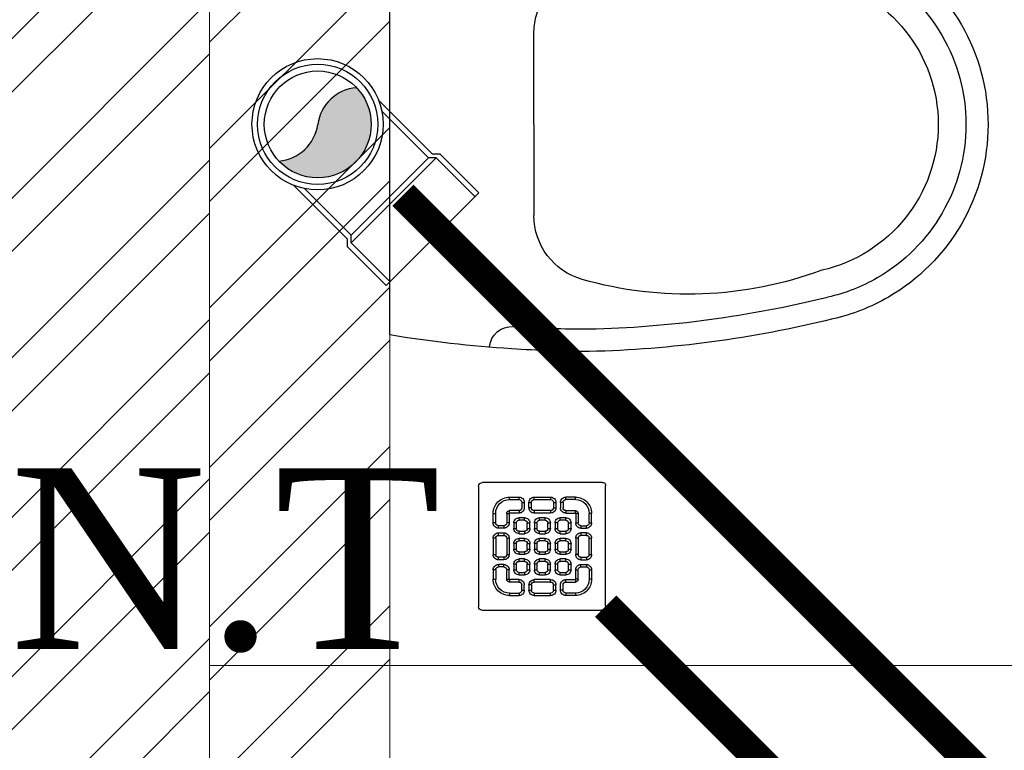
# Model space of a CAD drawing. Header units: inches. Extents: x 119662 to 158499, y 12149 to 20675.
# Tile 52 of 97: x 121952 to 121984, y 19621 to 19645. Entities that reach past the tile are written whole.
import ezdxf

# ---------------------------------------------------------------- set-up
doc = ezdxf.new("R2010")
doc.units = ezdxf.units.IN
doc.header["$MEASUREMENT"] = 0
for name, color, linetype, lineweight in [('PD_BRICK WALL_115', 134, 'Continuous', 30), ('PD_FIXTURE', 21, 'Continuous', 25), ('PD_HATCH', 45, 'Continuous', 9), ('PP- 75DIA Soil Waste Sewer pipe', 90, 'Continuous', 9), ('PP-Soil Pipe', 1, 'Continuous', 25), ('PP-SWP', 1, 'Continuous', 25), ('PP-TEXT', 7, 'Continuous', 40), ('PP-WWP', 3, 'Continuous', 25)]:
    doc.layers.add(name, color=color, linetype=linetype, lineweight=lineweight)
doc.styles.add('Arial', font='GOTHIC.TTF')

# ---------------------------------------------------------------- blocks, each defined once
blk = doc.blocks.new('A$C24556D30')
at = {"color": 8}
for p, q in [((170.0000553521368, 400.0000540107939), (170.0000553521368, 20.00005401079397)), ((300.0000553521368, 210.000054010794), (300.0000553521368, 292.2294342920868)), ((300.0000553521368, 210.000054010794), (300.0000553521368, 127.7706737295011))]:
    blk.add_line(p, q, dxfattribs=at)
for points in [[(279.8877858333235, 412.5391608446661, 0.027530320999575), (170.0000553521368, 400.0000540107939, 0.027530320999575)], [(569.74867281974, 385.5564478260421, 0.0549045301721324), (350.0000553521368, 415.000054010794, 0.0549045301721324)], [(564.9384326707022, 366.1435245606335, 0.0549045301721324), (349.5301892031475, 395.0055741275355, 0.0549045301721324)], [(300.0000553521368, 210.000054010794), (300.0000553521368, 290.000054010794, 0.7043924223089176)], [(300.0000553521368, 210.000054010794), (300.0000553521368, 130.0000540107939, -0.7043924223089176)], [(564.9384326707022, 53.85658346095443, -0.0549045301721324), (349.5301892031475, 24.99453389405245, -0.0549045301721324)], [(569.74867281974, 34.44366019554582, -0.0549045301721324), (350.0000553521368, 5.000054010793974, -0.0549045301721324)], [(170.0000553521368, 20.00005401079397, 0.0275303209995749), (279.8877858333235, 7.460947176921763, 0.0275303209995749)]]:
    blk.add_lwpolyline(points, format="xyb", dxfattribs=at)
for centre, radius, start, end in [((279.9358992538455, 412.5424842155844), 20, 184.5904764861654, 273.8822723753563), ((350.0000553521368, -584.9999459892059), 1000, 90, 94.02043563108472), ((350.0000553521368, -584.9999459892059), 980, 90, 94.02043563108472), ((530.0000553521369, 210.000054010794), 180, 59.99999999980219, 77.24246783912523), ((530.0000553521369, 210.000054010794), 160, 59.99999999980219, 77.24246783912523), ((530.0000553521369, 210.000054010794), 180, 0, 59.99999999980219), ((439.0485481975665, 15.1852102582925), 348.1009654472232, 69.7009941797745, 105.9249351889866), ((360.0000553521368, 292.2294342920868), 60, 105.9249351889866, 180), ((530.0000553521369, 210.000054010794), 160, 0, 59.99999999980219), ((530.0000553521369, 210.000054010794), 135, 0, 77.24246783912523), ((530.0000553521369, 210.000054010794), 135, 282.7575321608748, 0), ((530.0000553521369, 210.000054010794), 160, 300.0000000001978, 0), ((530.0000553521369, 210.000054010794), 180, 300.0000000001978, 0), ((360.0000553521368, 127.7706737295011), 60, 180, 254.0750648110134), ((439.0485481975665, 404.8148977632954), 348.1009654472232, 254.0750648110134, 290.2990058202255), ((530.0000553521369, 210.000054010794), 160, 282.7575321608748, 300.0000000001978), ((530.0000553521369, 210.000054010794), 180, 282.7575321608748, 300.0000000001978), ((279.9358992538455, 7.457623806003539), 20, 86.1177276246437, 175.4095235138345), ((350.0000553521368, 1005.000054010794), 980, 265.9795643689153, 270), ((350.0000553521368, 1005.000054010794), 1000, 265.9795643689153, 270)]:
    blk.add_arc(centre, radius, start, end, dxfattribs=at)
blk = doc.blocks.new('FIRST FLOOR')
at = {"layer": 'PD_HATCH', "lineweight": 5}
h = blk.add_hatch(dxfattribs=at)
h.set_pattern_fill('ANSI32', color=251, scale=10)
h.set_pattern_definition([(45, (139238.8868120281, 19346.37163246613), (-2.651650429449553, 2.651650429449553), []), (45, (139240.6545789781, 19346.37163246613), (-2.651650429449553, 2.651650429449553), [])])
h.paths.add_polyline_path([(139249.6576681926, 19348.45361296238), (139206.4076681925, 19348.45361296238), (139206.4076681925, 19343.95361296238), (139249.6576681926, 19343.95361296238)])
h.paths.add_polyline_path([(139164.4076681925, 19348.45361296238), (139121.1576681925, 19348.45361296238), (139121.1576681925, 19343.95361296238), (139164.4076681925, 19343.95361296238)], flags=17)
h.paths.add_polyline_path([(139207.6576681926, 19260.7536129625), (139207.6576681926, 19265.25361296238), (139121.1576681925, 19265.25361296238), (139121.1576681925, 19420.75361296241), (139044.1576681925, 19420.75361296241), (139044.1576681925, 19364.75361296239), (139082.1576681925, 19364.75361296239), (139082.1576681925, 19369.25361296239), (139048.6576681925, 19369.25361296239), (139048.6576681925, 19416.25361296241), (139116.6576681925, 19416.25361296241), (139116.6576681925, 19369.25361296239), (139112.1576681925, 19369.25361296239), (139112.1576681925, 19364.75361296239), (139116.6576681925, 19364.75361296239), (139116.6576681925, 19316.75361296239), (139112.1576681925, 19316.75361296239), (139112.1576681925, 19312.2536129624), (139116.6576681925, 19312.25361296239), (139116.6576681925, 19265.25361296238), (139060.6576681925, 19265.25361296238), (139060.6576681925, 19260.75361296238), (139194.1576733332, 19260.75361296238), (139194.1576733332, 19254.75361296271), (139198.6576733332, 19254.7536129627), (139198.6576733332, 19260.75361296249)])
h.paths.add_polyline_path([(139249.6576681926, 19265.25361296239), (139249.6576681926, 19260.75361296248), (139411.6576681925, 19260.75361296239), (139411.6576681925, 19265.25361296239), (139258.6576681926, 19265.25361296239), (139258.6576681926, 19354.75361296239), (139318.6576681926, 19354.75361296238), (139318.6576681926, 19330.75361296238), (139323.1576681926, 19330.75361296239), (139323.1576681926, 19354.75361296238), (139402.6576681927, 19354.75361296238), (139402.6576681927, 19326.75361296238), (139407.1576681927, 19326.75361296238), (139407.1576681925, 19485.75361296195), (139411.6576681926, 19485.75361296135), (139411.6576681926, 19490.25361296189), (139402.6576681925, 19490.25361296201), (139402.6576681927, 19363.75361296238), (139258.6576681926, 19363.75361296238), (139258.6576681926, 19579.7535885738), (139249.6576681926, 19579.7535885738)])
h = blk.add_hatch(dxfattribs=at)
h.set_pattern_fill('ANSI32', color=251, scale=10)
h.set_pattern_definition([(45, (165803.1265799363, 37468.14043095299), (-2.651650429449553, 2.651650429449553), []), (45, (165804.8943468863, 37468.14043095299), (-2.651650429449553, 2.651650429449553), [])])
h.paths.add_polyline_path([(139264.6576681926, 19579.75361296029), (139258.6576681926, 19579.75361296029), (139258.6576681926, 19543.75361296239), (139264.6576681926, 19543.75361296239)])
h.paths.add_polyline_path([(139264.6576681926, 19543.75361296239), (139258.6576681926, 19543.75361296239), (139258.6576681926, 19507.75361296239), (139264.6576681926, 19507.75361296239)])
h.paths.add_polyline_path([(139258.6576681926, 19507.75361296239), (139258.6576681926, 19471.75361296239), (139264.6576681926, 19471.75361296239), (139264.6576681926, 19507.75361296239)])
h.paths.add_polyline_path([(139264.6576681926, 19471.75361296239), (139258.6576681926, 19471.75361296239), (139258.6576681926, 19435.75361296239), (139264.6576681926, 19435.75361296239)])
h.paths.add_polyline_path([(139264.6576681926, 19435.75361296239), (139258.6576681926, 19435.75361296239), (139258.6576681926, 19399.75361296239), (139264.6576681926, 19399.75361296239)])
h.paths.add_polyline_path([(139264.6576681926, 19399.75361296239), (139258.6576681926, 19399.75361296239), (139258.6576681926, 19363.75361296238), (139264.6576681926, 19363.75361296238)])
h.paths.add_polyline_path([(139543.6576681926, 19579.7536129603), (139534.6576681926, 19579.7536129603), (139534.6576681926, 19490.25361296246), (139530.1576681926, 19490.25361296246), (139530.1576681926, 19485.75361296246), (139534.6576681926, 19485.75361296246), (139534.6576681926, 19475.75361296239), (139543.6576681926, 19475.75361296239)])
h.paths.add_polyline_path([(139462.6576681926, 19579.7536129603), (139458.1576681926, 19579.7536129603), (139458.1576681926, 19490.25361296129), (139453.6576681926, 19490.25361296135), (139453.6576681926, 19485.75361296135), (139488.1576681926, 19485.75361296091), (139488.1576681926, 19490.25361296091), (139462.6576681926, 19490.25361296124)])
h.paths.add_polyline_path([(139458.1576681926, 19561.75361296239), (139455.1576681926, 19561.75361296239), (139455.1576681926, 19557.25361296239), (139458.1576681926, 19557.25361296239)], flags=17)
h.paths.add_polyline_path([(139431.1576681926, 19561.75361296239), (139428.1576681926, 19561.75361296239), (139428.1576681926, 19570.75361296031), (139423.6576681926, 19570.75361296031), (139423.6576681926, 19561.75361296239), (139413.1576681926, 19561.75361296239), (139413.1576681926, 19557.25361296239), (139431.1576681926, 19557.25361296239)])
h.paths.add_polyline_path([(139377.1576681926, 19579.7536129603), (139372.6576681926, 19579.7536129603), (139372.6576681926, 19563.75361296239), (139372.6576681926, 19557.25361296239), (139377.1576681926, 19557.25361296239), (139377.1576681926, 19561.75361296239)])
h.paths.add_polyline_path([(139668.1576681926, 19579.7536129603), (139663.6576681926, 19579.7536129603), (139663.6576681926, 19561.75361296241), (139668.1576681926, 19561.75361296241)])
at = {"layer": 'PD_BRICK WALL_115', "color": 251, "lineweight": 5}
blk.add_line((139264.6576681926, 19363.75361296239), (139264.6576681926, 19579.75361296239), dxfattribs=at)
blk.add_lwpolyline([(139411.6576681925, 19265.25361296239), (139258.6576681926, 19265.25361296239), (139258.6576681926, 19354.75361296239), (139318.6576681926, 19354.75361296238), (139318.6576681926, 19330.75361296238), (139323.1576681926, 19330.75361296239), (139323.1576681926, 19354.75361296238), (139402.6576681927, 19354.75361296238), (139402.6576681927, 19326.75361296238), (139407.1576681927, 19326.75361296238), (139407.1576681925, 19485.75361296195), (139411.6576681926, 19485.75361296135), (139411.6576681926, 19490.25361296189), (139402.6576681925, 19490.25361296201), (139402.6576681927, 19363.75361296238), (139258.6576681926, 19363.75361296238), (139258.6576681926, 19579.7535885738), (139249.6576681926, 19579.7535885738), (139249.6576681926, 19265.25361296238), (139249.6576681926, 19265.25361296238)], dxfattribs=at)
at = {"layer": 'PD_FIXTURE', "color": 251, "lineweight": 5, "ltscale": 12}
blk.add_line((139318.6576681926, 19543.75361296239), (139258.6576681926, 19543.75361296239), dxfattribs=at)
at = {"layer": 'PD_FIXTURE', "color": 251, "ltscale": 12, "xscale": -0.03684210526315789, "yscale": 0.03684210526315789, "zscale": 0.03684210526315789, "rotation": 180}
blk.add_blockref('A$C24556D30', (139258.3945082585, 19569.49045705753), dxfattribs=at)
blk = doc.blocks.new('PP-WC CONNECTOR BEND')
at = {"lineweight": 30}
h = blk.add_hatch(color=256, dxfattribs=at)
edge = h.paths.add_edge_path()
edge.add_ellipse((-79.84568734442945, 16.06918967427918), major_axis=(19.39290396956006, 18.32186724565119), ratio=1, start_angle=96.33861705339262, end_angle=173.6613829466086, ccw=False)
edge.add_ellipse((-101.1428493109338, 0.0003864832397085), major_axis=(22.89194586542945, -24.23013451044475), ratio=0.9999999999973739, start_angle=-45.00000000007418, end_angle=134.9999999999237, ccw=False)
edge.add_ellipse((-122.4400112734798, -16.0684167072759), major_axis=(18.3218672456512, -19.39290396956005), ratio=1, start_angle=6.33861705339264, end_angle=83.66138294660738)
at = {"linetype": 'Continuous'}
for p, q in [((-37.50000000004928, 37.49999999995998), (-84.90057435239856, 37.49999999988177)), ((-34.09090909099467, 40.90909090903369), (-37.50000000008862, 37.49999999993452)), ((-34.09090909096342, 40.90909090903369), (-5.70708e-11, 40.90909090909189)), ((5.72413e-11, -40.90909090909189), (-5.70708e-11, 40.90909090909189)), ((-37.49999999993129, -37.50000000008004), (-84.90057435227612, -37.50000000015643)), ((-34.09090909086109, -40.90909090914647), (-37.4999999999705, -37.50000000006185)), ((-34.09090909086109, -40.90909090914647), (5.72413e-11, -40.90909090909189))]:
    blk.add_line(p, q, dxfattribs=at)
at = {"linetype": 'Continuous', "ltscale": 0.005}
for p, q in [((-34.09090909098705, 37.49999999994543), (-37.50000000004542, 34.09090909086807)), ((-34.09090909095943, 37.49999999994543), (-6.89511e-11, 37.5)), ((-34.09090909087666, -37.50000000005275), (-34.09090909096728, 37.49999999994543)), ((-37.50000000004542, 34.09090909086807), (-78.63664915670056, 34.09090909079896)), ((-37.49999999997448, -34.09090909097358), (-37.50000000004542, 34.09090909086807)), ((-37.49999999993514, -34.09090909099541), (-78.63664915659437, -34.09090909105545)), ((-34.09090909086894, -37.50000000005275), (-37.49999999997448, -34.09090909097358)), ((-34.09090909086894, -37.50000000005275), (4.14389e-11, -37.5))]:
    blk.add_line(p, q, dxfattribs=at)
at = {"linetype": 'Continuous'}
blk.add_circle((-101.2499999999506, -1.69166e-10), 40.90909090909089, dxfattribs=at)
at = {"lineweight": 30}
for radius in [37.50049768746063, 33.33377572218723]:
    blk.add_circle((-101.1428493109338, 0.0003864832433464), radius, dxfattribs=at)
for centre, start, end in [((-79.84568734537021, 16.06918967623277), 139.7119494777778, 217.0347153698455), ((-122.4400112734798, -16.0684167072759), 319.7119494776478, 37.03471536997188)]:
    blk.add_arc(centre, 26.67912186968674, start, end, dxfattribs=at)
blk = doc.blocks.new('PP-GRATING')
at = {"linetype": 'Continuous'}
for p, q in [((-53.13747282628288, -49.44342391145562), (-53.13747282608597, 49.44342391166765)), ((-49.72758152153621, 52.85331521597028), (49.72758152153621, 52.85331521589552)), ((52.56915760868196, 50.01173912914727), (52.5691576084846, -48.87510869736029)), ((-27.56328804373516, 40.69137005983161), (-27.56328804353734, 38.6454352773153)), ((-19.60687500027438, 40.69137005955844), (-27.56328705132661, 40.69137005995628)), ((-19.60687500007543, 38.6454352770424), (-27.56328705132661, 38.6454352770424)), ((-19.60687500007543, 38.6454352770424), (-19.60687500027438, 40.69137005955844)), ((-17.3336141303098, 31.82565266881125), (-17.33361413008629, 36.37217436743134)), ((-15.28767934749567, 36.37217433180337), (-17.3336141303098, 36.37217433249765)), ((-15.2876793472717, 31.82565266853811), (-15.28767934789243, 36.37217436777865)), ((-11.42313586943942, 36.37217242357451), (-11.42313586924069, 31.8256507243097)), ((-9.377201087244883, 36.37217242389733), (-11.42313586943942, 36.37217242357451)), ((-9.377201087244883, 36.37217242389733), (-9.377201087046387, 31.82565072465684)), ((-7.103939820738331, 38.64543329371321), (-7.103939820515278, 40.69136807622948)), ((-7.103940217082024, 40.6913679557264), (6.535625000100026, 40.6913679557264)), ((-7.103940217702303, 38.64543317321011), (6.535625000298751, 38.64543317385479)), ((6.535625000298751, 40.6913680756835), (6.535625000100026, 38.64543329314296)), ((8.808885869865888, 31.82565068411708), (8.808885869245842, 36.37217230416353)), ((10.85482065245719, 36.37217219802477), (8.808885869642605, 36.37217219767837)), ((10.85482065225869, 31.82565068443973), (10.85482065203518, 36.37217230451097)), ((14.71936413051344, 31.82565266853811), (14.71936413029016, 36.37217436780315)), ((14.71936413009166, 36.3721743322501), (16.76529891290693, 36.37217433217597)), ((16.76529891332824, 31.82565266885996), (16.76529891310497, 36.37217436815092)), ((19.03855978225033, 40.69137005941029), (26.99497183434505, 40.69137005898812)), ((19.03855978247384, 38.64543527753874), (19.03855978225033, 40.69137005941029)), ((19.03855978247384, 38.64543527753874), (26.99497183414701, 38.64543527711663)), ((26.99497282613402, 40.69137005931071), (26.99497282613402, 38.64543527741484)), ((-40.9755271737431, 27.27913152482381), (-40.9755271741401, 19.32271800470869)), ((-38.92959239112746, 27.27913092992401), (-40.9755271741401, 27.27913092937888)), ((-38.92959239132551, 27.2791315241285), (-38.92959239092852, 19.32271800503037)), ((-29.83654891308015, 19.32271788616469), (-29.83654891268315, 27.27913104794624)), ((-27.79061413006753, 27.27913104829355), (-29.83654891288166, 27.27913092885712)), ((-27.79061413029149, 19.32271788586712), (-27.79061413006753, 27.27913104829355)), ((-27.56328804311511, 29.55239179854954), (-27.56328804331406, 27.5064570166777)), ((-27.56328804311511, 29.55239179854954), (-19.60687539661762, 29.55239179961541)), ((-27.56328804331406, 27.5064570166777), (-19.60687539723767, 27.50645701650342)), ((-19.60687539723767, 27.50645701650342), (-19.60687539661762, 29.55239179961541)), ((-17.3336141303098, 31.82565266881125), (-15.2876793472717, 31.82565266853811)), ((-11.42313586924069, 31.82565076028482), (-9.377201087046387, 31.82565072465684)), ((-7.103940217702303, 29.55238981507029), (6.535625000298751, 29.55238981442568)), ((-7.103940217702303, 29.55238981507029), (-7.103940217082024, 27.50645503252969)), ((-7.103940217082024, 27.50645503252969), (6.535625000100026, 27.50645503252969)), ((6.535625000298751, 29.55238981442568), (6.535625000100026, 27.50645503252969)), ((8.808885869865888, 31.82565068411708), (10.85482065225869, 31.82565068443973)), ((16.76529891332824, 31.82565266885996), (14.71936413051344, 31.82565266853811)), ((26.99497282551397, 29.55239179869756), (19.03856017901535, 29.55239179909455)), ((19.03856017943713, 27.50645701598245), (19.03856017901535, 29.55239179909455)), ((26.99497282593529, 27.50645701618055), (19.03856017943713, 27.50645701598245)), ((26.99497282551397, 29.55239179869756), (26.99497282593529, 27.50645701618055)), ((27.22229891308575, 19.32271788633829), (27.22229891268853, 27.27913104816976)), ((27.22229891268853, 27.27913104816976), (29.26823369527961, 27.27913092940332)), ((29.26823369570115, 19.32271788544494), (29.2682336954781, 27.27913104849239)), ((38.36127717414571, 27.2791315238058), (38.36127717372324, 19.3227180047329)), ((38.36127717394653, 27.27913092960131), (40.40721195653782, 27.27913092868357)), ((40.40721195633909, 27.2791315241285), (40.40721195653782, 19.32271800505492)), ((-38.92959239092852, 19.32271800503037), (-40.97552717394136, 19.32271811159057)), ((-36.65633152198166, 17.04945701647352), (-32.10981017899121, 17.0494570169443)), ((-36.65633152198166, 17.04945701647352), (-36.65633152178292, 15.00352223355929)), ((-29.83654891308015, 19.32271788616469), (-27.79061413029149, 19.32271788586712)), ((-23.92607065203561, 14.77619622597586), (-23.92607065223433, 19.32271792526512)), ((-21.88013586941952, 19.32271792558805), (-23.92607065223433, 19.32271792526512)), ((-21.88013586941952, 14.77619626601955), (-21.88013586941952, 19.32271788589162)), ((-19.60687500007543, 23.64191361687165), (-15.06035345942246, 23.64191361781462)), ((-19.60687499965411, 21.59597883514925), (-19.60687500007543, 23.64191361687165)), ((-19.60687480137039, 21.59597875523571), (-15.0603532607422, 21.59597875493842)), ((-15.06035345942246, 23.64191361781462), (-15.06035345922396, 21.59597883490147)), ((-12.78709239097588, 19.32271784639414), (-12.78709239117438, 14.77619614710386)), ((-10.74115760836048, 19.32271796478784), (-12.78709239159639, 19.32271796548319)), ((-10.74115760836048, 19.32271796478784), (-10.74115760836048, 14.77619634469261)), ((-6.876614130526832, 14.7761961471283), (-6.876614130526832, 19.32271784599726)), ((-4.830679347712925, 19.3227178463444), (-6.876614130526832, 19.32271784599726)), ((-4.830679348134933, 14.77619614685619), (-4.830679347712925, 19.3227178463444)), ((-2.557418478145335, 23.64191353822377), (1.98910306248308, 23.64191353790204)), ((-2.55741847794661, 21.59597875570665), (-2.557418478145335, 23.64191353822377)), ((-2.55741847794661, 21.59597875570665), (1.989103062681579, 21.59597875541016)), ((1.98910306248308, 23.64191353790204), (1.989103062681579, 21.59597875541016)), ((4.262364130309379, 19.32271788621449), (4.262364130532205, 14.77619626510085)), ((6.308298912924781, 19.32271788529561), (4.262364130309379, 19.32271788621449)), ((6.308298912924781, 19.32271788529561), (6.308298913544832, 14.77619626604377)), ((10.17284239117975, 14.77619614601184), (10.1728423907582, 19.32271784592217)), ((12.21877717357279, 19.32271784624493), (10.1728423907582, 19.32271784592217)), ((12.21877717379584, 14.77619614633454), (12.21877717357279, 19.32271784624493)), ((14.49203804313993, 23.64191353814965), (19.03855958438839, 23.64191353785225)), ((14.49203804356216, 21.59597875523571), (14.49203804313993, 23.64191353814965)), ((14.49203804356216, 21.59597875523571), (19.03855958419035, 21.59597875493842)), ((19.03855958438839, 23.64191353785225), (19.03855958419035, 21.59597875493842)), ((21.31182065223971, 19.32271788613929), (21.31182065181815, 14.77619626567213)), ((23.35775543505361, 19.32271788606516), (21.31182065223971, 19.32271788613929)), ((23.35775543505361, 19.32271788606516), (23.35775543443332, 14.776196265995)), ((29.26823369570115, 19.32271788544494), (27.22229891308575, 19.32271788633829)), ((36.08801630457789, 17.04945701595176), (31.54149496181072, 17.04945701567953)), ((36.08801630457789, 17.04945701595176), (36.08801630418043, 15.00352223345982)), ((38.36127717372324, 19.3227180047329), (40.40721195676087, 19.32271811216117)), ((-36.65633152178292, 15.00352223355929), (-32.10981017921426, 15.00352223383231)), ((-32.10980978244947, 11.1389787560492), (-36.65633132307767, 11.1389787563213)), ((-36.65633132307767, 11.1389787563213), (-36.65633132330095, 9.093043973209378)), ((-32.10980978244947, 9.093043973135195), (-36.65633132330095, 9.093043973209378)), ((-32.10980978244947, 9.093043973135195), (-32.10980978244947, 11.1389787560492)), ((-21.88013586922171, 14.77619622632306), (-23.92607065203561, 14.77619622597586)), ((-15.06035365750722, 12.50293527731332), (-19.60687499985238, 12.50293527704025)), ((-19.60687460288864, 12.50293535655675), (-19.60687460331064, 10.45700057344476)), ((-15.0603532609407, 10.45700057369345), (-19.60687460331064, 10.45700057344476)), ((-15.06035326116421, 12.50293535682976), (-15.0603532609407, 10.45700057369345)), ((-12.78709239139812, 14.7761963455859), (-10.74115760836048, 14.77619634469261)), ((-4.830679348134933, 14.77619614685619), (-6.876614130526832, 14.7761961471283)), ((1.98910326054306, 12.50293527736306), (-2.557418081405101, 12.50293527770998)), ((-2.557418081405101, 12.50293527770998), (-2.557418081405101, 10.45700049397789)), ((1.989103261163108, 10.45700049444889), (-2.557418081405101, 10.45700049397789)), ((1.98910326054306, 12.50293527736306), (1.989103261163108, 10.45700049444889)), ((4.262364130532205, 14.77619626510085), (6.308298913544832, 14.77619626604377)), ((12.21877717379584, 14.77619614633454), (10.17284239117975, 14.77619614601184)), ((19.03855978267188, 12.50293527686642), (14.49203844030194, 12.50293527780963)), ((14.49203844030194, 12.50293527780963), (14.49203843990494, 10.45700049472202)), ((19.03855978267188, 10.45700049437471), (14.49203843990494, 10.45700049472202)), ((19.03855978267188, 12.50293527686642), (19.03855978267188, 10.45700049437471)), ((21.31182065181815, 14.77619626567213), (23.35775543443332, 14.776196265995)), ((36.08801630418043, 15.00352223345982), (31.54149496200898, 15.00352223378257)), ((31.5414945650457, 11.13897875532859), (36.0880161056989, 11.13897875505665)), ((31.5414945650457, 9.09304397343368), (31.5414945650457, 11.13897875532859)), ((31.5414945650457, 9.09304397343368), (36.08801610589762, 9.093043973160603)), ((36.0880161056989, 11.13897875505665), (36.08801610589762, 9.093043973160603)), ((-40.97552717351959, 6.819783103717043), (-40.97552717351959, -6.819781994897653)), ((-38.92959239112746, 6.819783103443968), (-40.97552717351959, 6.819783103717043)), ((-38.92959239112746, 6.819783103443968), (-38.92959239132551, -6.819781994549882)), ((-29.83654891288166, -6.819782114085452), (-29.83654891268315, 6.819783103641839)), ((-29.83654891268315, 6.819783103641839), (-27.79061413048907, 6.819783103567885)), ((-27.79061413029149, -6.819782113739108), (-27.79061413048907, 6.819783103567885)), ((-23.92607065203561, -2.27326066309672), (-23.92607065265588, 2.273261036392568)), ((-21.8801358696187, 2.273261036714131), (-23.92607065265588, 2.273261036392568)), ((-21.8801358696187, -2.273260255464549), (-21.8801358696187, 2.273261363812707)), ((-19.60687499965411, 6.592456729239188), (-15.06035345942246, 6.592456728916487)), ((-19.60687499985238, 4.546521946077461), (-19.60687499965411, 6.592456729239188)), ((-19.60687480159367, 4.546522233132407), (-15.0603532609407, 4.546522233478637)), ((-15.06035345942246, 6.592456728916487), (-15.06035345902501, 4.546521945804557)), ((-12.78709239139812, 2.273261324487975), (-12.78709239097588, -2.273260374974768)), ((-10.74115760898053, 2.27326107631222), (-12.78709239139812, 2.273261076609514)), ((-10.74115760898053, 2.27326107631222), (-10.74115760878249, -2.273260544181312)), ((-6.876614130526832, -2.273260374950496), (-6.876614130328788, 2.273261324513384)), ((-4.830679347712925, 2.273261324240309), (-6.876614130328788, 2.273261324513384)), ((-4.830679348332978, -2.273260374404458), (-4.830679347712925, 2.273261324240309)), ((-2.557418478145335, 6.592457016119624), (1.98910306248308, 6.592457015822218)), ((-2.557418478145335, 4.546522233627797), (-2.557418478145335, 6.592457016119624)), ((-2.557418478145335, 4.546522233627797), (1.98910306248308, 4.546522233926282)), ((1.98910306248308, 6.592457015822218), (1.98910306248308, 4.546522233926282)), ((4.262364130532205, 2.273261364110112), (4.262364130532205, -2.273260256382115)), ((6.308298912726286, 2.273261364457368), (4.262364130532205, 2.273261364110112)), ((6.308298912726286, 2.273261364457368), (6.308298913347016, -2.273260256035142)), ((10.17284239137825, -2.273260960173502), (10.17284239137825, 2.273260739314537)), ((12.21877717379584, 2.273260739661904), (10.17284239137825, 2.273260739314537)), ((12.21877717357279, -2.273260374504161), (12.21877717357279, 2.273261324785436)), ((14.49203804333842, 6.592456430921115), (19.0385595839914, 6.59245643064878)), ((14.49203804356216, 4.546521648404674), (14.49203804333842, 6.592456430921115)), ((14.49203804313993, 4.546522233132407), (19.03855958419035, 4.546522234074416)), ((19.0385595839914, 6.59245643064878), (19.03855958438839, 4.546521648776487)), ((21.31182065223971, 2.273261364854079), (21.31182065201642, -2.273260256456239)), ((23.35775543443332, 2.273260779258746), (21.3118206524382, 2.27326077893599)), ((23.35775543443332, 2.273260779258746), (23.35775543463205, -2.273260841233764)), ((27.22229891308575, -6.819782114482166), (27.22229891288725, 6.819783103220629)), ((29.26823369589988, 6.819783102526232), (27.22229891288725, 6.819783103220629)), ((29.2682336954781, -6.819782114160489), (29.26823369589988, 6.819783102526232)), ((38.36127717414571, 6.819783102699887), (38.36127717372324, -6.819781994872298)), ((38.36127717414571, 6.819783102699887), (40.40721195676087, 6.819783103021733)), ((40.40721195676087, 6.819783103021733), (40.40721195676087, -6.819781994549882)), ((-40.9755271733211, -6.819781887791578), (-38.92959239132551, -6.819781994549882)), ((-29.83654891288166, -6.819782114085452), (-27.79061413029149, -6.819782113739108)), ((-21.8801358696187, -2.273260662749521), (-23.92607065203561, -2.27326066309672)), ((-15.06035365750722, -4.546521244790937), (-19.60687499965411, -4.546521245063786)), ((-19.60687460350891, -4.546521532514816), (-19.60687460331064, -6.592456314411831)), ((-15.06035326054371, -6.592456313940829), (-19.60687460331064, -6.592456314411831)), ((-15.0603532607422, -4.546521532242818), (-15.06035326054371, -6.592456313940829)), ((-12.78709239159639, -2.27326054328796), (-10.74115760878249, -2.273260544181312)), ((-4.830679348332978, -2.273260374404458), (-6.876614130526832, -2.273260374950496)), ((1.98910326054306, -4.546521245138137), (-2.557418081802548, -4.546521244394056)), ((-2.557418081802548, -4.546521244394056), (-2.557418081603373, -6.59245602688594)), ((1.989103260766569, -6.592456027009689), (-2.557418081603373, -6.59245602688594)), ((1.98910326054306, -4.546521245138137), (1.989103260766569, -6.592456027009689)), ((4.262364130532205, -2.273260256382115), (6.308298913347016, -2.273260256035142)), ((12.21877717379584, -2.273260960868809), (10.17284239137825, -2.273260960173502)), ((19.03855978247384, -4.54652124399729), (14.4920384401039, -4.546521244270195)), ((14.49203843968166, -4.546521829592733), (14.4920384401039, -6.592456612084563)), ((19.03855978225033, -6.592456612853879), (14.4920384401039, -6.592456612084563)), ((19.03855978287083, -4.546521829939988), (19.03855978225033, -6.592456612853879)), ((21.31182065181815, -2.273260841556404), (23.35775543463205, -2.273260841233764)), ((29.2682336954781, -6.819782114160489), (27.22229891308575, -6.819782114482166)), ((40.40721195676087, -6.819781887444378), (38.36127717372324, -6.819781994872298)), ((-36.65633152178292, -9.093042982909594), (-32.10981017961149, -9.093042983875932)), ((-36.65633152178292, -9.093042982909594), (-36.65633152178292, -11.13897776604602)), ((-36.65633152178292, -11.13897776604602), (-32.10981017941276, -11.13897776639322)), ((-36.65633152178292, -17.04945743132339), (-36.65633152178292, -15.00352264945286)), ((-36.65633152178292, -15.00352264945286), (-32.10981017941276, -15.00352264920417)), ((-32.10981017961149, -9.093042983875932), (-32.10981053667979, -11.13897776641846)), ((-23.92607065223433, -19.32271681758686), (-23.92607065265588, -14.77619511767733)), ((-21.8801358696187, -14.77619511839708), (-23.92607065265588, -14.77619511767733)), ((-21.8801358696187, -19.32271677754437), (-21.88013586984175, -14.77619515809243)), ((-19.60687500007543, -10.45699942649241), (-15.06035345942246, -10.456999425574)), ((-19.60687499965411, -12.50293420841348), (-19.60687500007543, -10.45699942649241)), ((-19.6068748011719, -12.50293428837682), (-15.0603532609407, -12.50293428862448)), ((-15.06035345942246, -10.456999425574), (-15.06035345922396, -12.5029342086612)), ((-12.78709239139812, -14.77619519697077), (-12.78709239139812, -19.32271689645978)), ((-10.74115760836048, -14.77619507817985), (-12.78709239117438, -14.77619507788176)), ((-10.74115760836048, -14.77619507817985), (-10.74115760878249, -19.32271669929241)), ((-6.876614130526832, -19.32271689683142), (-6.876614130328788, -14.77619519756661)), ((-4.830679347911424, -14.77619519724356), (-6.876614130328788, -14.77619519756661)), ((-4.830679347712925, -19.32271689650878), (-4.830679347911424, -14.77619519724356)), ((-2.557418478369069, -10.45699950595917), (1.98910306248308, -10.45699950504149)), ((-2.557418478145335, -12.50293428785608), (-2.557418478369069, -10.45699950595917)), ((-2.557418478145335, -12.50293428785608), (1.98910306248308, -12.5029342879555)), ((1.98910306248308, -10.45699950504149), (1.98910306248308, -12.5029342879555)), ((4.262364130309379, -14.77619515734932), (4.262364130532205, -19.32271677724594)), ((6.308298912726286, -14.77619515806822), (4.262364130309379, -14.77619515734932)), ((6.308298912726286, -14.77619515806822), (6.308298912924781, -19.32271677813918)), ((10.1728423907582, -19.32271689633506), (10.17284239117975, -14.77619519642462)), ((12.21877717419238, -14.77619519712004), (10.17284239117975, -14.77619519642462)), ((12.21877717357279, -19.32271689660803), (12.21877717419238, -14.77619519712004)), ((14.49203804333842, -10.45699950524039), (19.03855958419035, -10.4569995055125)), ((14.49203804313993, -12.50293428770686), (14.49203804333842, -10.45699950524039)), ((14.49203804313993, -12.50293428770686), (19.03855958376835, -12.50293428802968)), ((19.03855958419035, -10.4569995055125), (19.03855958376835, -12.50293428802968)), ((21.31182065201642, -14.77619515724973), (21.31182065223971, -19.32271677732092)), ((23.35775543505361, -14.77619515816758), (21.31182065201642, -14.77619515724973)), ((23.35775543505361, -14.77619515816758), (23.35775543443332, -19.32271677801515)), ((36.0880163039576, -9.09304298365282), (31.54149496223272, -9.093042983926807)), ((31.54149496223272, -9.093042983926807), (31.54149531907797, -11.13897776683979)), ((36.08801630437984, -11.13897776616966), (31.54149496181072, -11.13897776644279)), ((36.0880163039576, -15.00352264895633), (31.54149496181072, -15.00352264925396)), ((36.0880163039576, -9.09304298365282), (36.08801630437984, -11.13897776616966)), ((36.08801630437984, -17.04945743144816), (36.0880163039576, -15.00352264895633)), ((-40.9755271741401, -27.27913193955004), (-40.9755271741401, -19.32271842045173)), ((-38.92959239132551, -19.32271842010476), (-40.97552717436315, -19.32271852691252)), ((-38.92959239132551, -27.27913193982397), (-38.92959239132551, -19.32271842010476)), ((-36.65633152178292, -17.04945743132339), (-32.10981017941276, -17.04945743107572)), ((-29.83654891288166, -19.32271830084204), (-27.79061413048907, -19.32271830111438)), ((-29.83654891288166, -19.32271830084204), (-29.83654891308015, -27.27913146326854)), ((-27.79061413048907, -19.32271830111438), (-27.79061413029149, -27.27913146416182)), ((-21.88013586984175, -19.32271681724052), (-23.92607065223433, -19.32271681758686)), ((-15.0603532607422, -21.59597776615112), (-19.60687500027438, -21.59597776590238)), ((-19.60687460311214, -21.59597768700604), (-19.60687460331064, -23.6419124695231)), ((-15.06035326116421, -23.64191246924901), (-19.60687460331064, -23.6419124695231)), ((-15.0603532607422, -21.59597768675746), (-15.06035326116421, -23.64191246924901)), ((-12.78709239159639, -19.32271669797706), (-10.74115760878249, -19.32271669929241)), ((-4.830679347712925, -19.32271689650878), (-6.876614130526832, -19.32271689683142)), ((1.989103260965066, -21.59597776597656), (-2.557418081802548, -21.59597776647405)), ((-2.557418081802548, -21.59597776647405), (-2.557418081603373, -23.64191254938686)), ((1.989103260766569, -23.64191254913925), (-2.557418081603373, -23.64191254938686)), ((1.989103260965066, -21.59597776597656), (1.989103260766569, -23.64191254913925)), ((4.262364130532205, -19.32271677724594), (6.308298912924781, -19.32271677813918)), ((12.21877717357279, -19.32271689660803), (10.1728423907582, -19.32271689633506)), ((19.03855978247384, -21.59597776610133), (14.49203804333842, -21.59597776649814)), ((14.4920384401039, -21.59597776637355), (14.4920384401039, -23.64191254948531)), ((19.03855978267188, -23.64191254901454), (14.4920384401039, -23.64191254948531)), ((19.03855978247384, -21.59597776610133), (19.03855978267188, -23.64191254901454)), ((21.31182065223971, -19.32271677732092), (23.35775543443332, -19.32271677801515)), ((27.22229891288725, -19.32271830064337), (27.22229891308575, -27.27913146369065)), ((29.26823369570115, -19.32271830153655), (27.22229891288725, -19.32271830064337)), ((29.26823369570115, -19.32271830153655), (29.2682336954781, -27.279131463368)), ((36.08801630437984, -17.04945743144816), (31.54149496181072, -17.04945743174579)), ((38.36127717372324, -19.32271842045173), (40.40721195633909, -19.32271852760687)), ((38.36127717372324, -27.27913193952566), (38.36127717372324, -19.32271842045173)), ((40.40721195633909, -27.27913193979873), (40.40721195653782, -19.32271842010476)), ((-38.92959239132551, -27.2791313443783), (-40.97552717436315, -27.27913134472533)), ((-27.79061413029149, -27.27913146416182), (-29.83654891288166, -27.27913134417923)), ((-27.56328804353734, -27.50645743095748), (-19.60687539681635, -27.50645743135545)), ((-27.56328804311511, -29.55239221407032), (-27.56328804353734, -27.50645743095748)), ((-27.56328804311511, -29.55239221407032), (-19.60687539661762, -29.5523922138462)), ((-19.60687539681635, -27.50645743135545), (-19.60687539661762, -29.5523922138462)), ((-17.33361413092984, -31.82565308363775), (-17.33361413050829, -36.37217478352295)), ((-17.33361413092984, -31.82565308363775), (-15.28767934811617, -31.82565308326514)), ((-15.28767934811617, -31.82565308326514), (-15.28767934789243, -36.37217478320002)), ((-11.42313586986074, -36.37217341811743), (-11.42313587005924, -31.82565171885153)), ((-11.42313587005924, -31.82565175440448), (-9.377201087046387, -31.82565171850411)), ((-9.377201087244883, -36.37217341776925), (-9.377201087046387, -31.82565171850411)), ((-7.103940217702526, -27.5064560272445), (6.535624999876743, -27.50645602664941)), ((-7.103940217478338, -29.55239081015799), (-7.103940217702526, -27.5064560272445)), ((-7.103940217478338, -29.55239081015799), (6.535624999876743, -29.5523908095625)), ((6.535624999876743, -29.5523908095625), (6.535624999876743, -27.50645602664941)), ((8.808885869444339, -31.82565168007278), (8.808885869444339, -36.37217329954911)), ((8.808885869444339, -31.82565168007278), (10.85482065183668, -31.82565167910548)), ((10.85482065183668, -31.82565167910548), (10.85482065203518, -36.37217329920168)), ((14.71936413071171, -31.82565308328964), (14.71936412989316, -36.37217478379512)), ((16.76529891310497, -31.82565308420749), (14.71936413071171, -31.82565308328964)), ((16.76529891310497, -31.82565308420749), (16.76529891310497, -36.37217478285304)), ((26.99497282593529, -27.50645743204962), (19.03856017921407, -27.50645743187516)), ((19.03856017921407, -27.50645743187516), (19.03856017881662, -29.55239221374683)), ((26.99497282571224, -29.55239221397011), (19.03856017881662, -29.55239221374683)), ((26.99497282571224, -29.55239221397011), (26.99497282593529, -27.50645743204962)), ((27.22229891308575, -27.27913146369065), (29.26823369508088, -27.27913134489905)), ((38.36127717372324, -27.27913134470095), (40.40721195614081, -27.27913134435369)), ((-27.56328804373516, -40.69137047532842), (-27.56328804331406, -38.64543569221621)), ((-19.60687500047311, -38.6454356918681), (-27.56328705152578, -38.64543569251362)), ((-19.60687500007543, -40.69137047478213), (-27.56328705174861, -40.69137047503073)), ((-19.60687500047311, -38.6454356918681), (-19.60687500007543, -40.69137047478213)), ((-15.28767934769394, -36.37217474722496), (-17.33361413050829, -36.37217474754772)), ((-9.377201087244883, -36.37217341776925), (-11.42313586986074, -36.37217341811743)), ((6.535624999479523, -38.64543428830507), (-7.103939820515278, -38.6454342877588)), ((-7.103939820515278, -38.6454342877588), (-7.103939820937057, -40.6913690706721)), ((6.535624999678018, -40.6913690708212), (-7.103939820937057, -40.6913690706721)), ((6.546979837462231, -38.68367258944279), (6.535517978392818, -40.72957526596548)), ((8.83294082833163, -36.42318279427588), (10.87884350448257, -36.4346446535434)), ((14.71936412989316, -36.3721747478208), (16.76529891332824, -36.37217474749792)), ((19.03855978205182, -38.64543569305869), (19.03855978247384, -40.69137047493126)), ((19.03855978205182, -38.64543569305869), (26.99497183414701, -38.64543569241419)), ((19.03855978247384, -40.69137047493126), (26.99497183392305, -40.69137047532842)), ((26.99497282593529, -40.69137047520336), (26.99497282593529, -38.64543569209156)), ((49.15926630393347, -52.28500000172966), (-50.29589673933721, -52.28500000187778))]:
    blk.add_line(p, q, dxfattribs=at)
for centre, radius, start, end in [((-49.72758152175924, 49.44342391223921), 3.409891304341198, 89.99999999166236, 179.9999999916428), ((49.72758152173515, 50.01173912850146), 2.841576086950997, 359.9999999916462, 89.99999999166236), ((-27.56328804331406, 27.27913092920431), 13.41223913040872, 89.99999498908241, 179.9999970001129), ((-27.56328804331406, 27.27913092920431), 11.366304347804, 89.99999498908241, 179.9999970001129), ((-19.60687499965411, 36.37217440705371), 4.319195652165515, 359.9999990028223, 89.99999999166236), ((-19.60687499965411, 36.37217440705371), 2.273260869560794, 359.9999990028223, 89.99999999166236), ((-7.103940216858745, 36.37217242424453), 4.319195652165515, 89.99998998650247, 179.9999999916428), ((-7.103940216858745, 36.37217242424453), 2.273260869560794, 89.99998998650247, 179.9999999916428), ((6.535625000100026, 36.37217242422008), 4.319195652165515, 359.9999970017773, 89.99999999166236), ((6.535625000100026, 36.37217242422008), 2.273260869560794, 359.9999970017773, 89.99999999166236), ((19.03855978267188, 36.37217440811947), 4.319195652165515, 89.99999999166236, 180.0000010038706), ((19.03855978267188, 36.37217440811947), 2.273260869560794, 89.99999999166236, 180.0000010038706), ((26.99497282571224, 27.27913092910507), 13.41223913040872, 3.0032057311e-06, 90.00000499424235), ((26.99497282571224, 27.27913092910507), 11.366304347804, 3.0032057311e-06, 90.00000499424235), ((-27.56328804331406, 27.27913092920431), 2.273260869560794, 89.99999999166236, 179.9999970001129), ((-27.56328804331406, 27.27913092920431), 0.2273260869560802, 89.99999999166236, 179.9999970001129), ((-19.60687499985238, 31.82565266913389), 4.319195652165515, 269.9999899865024, 359.9999999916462), ((-19.60687499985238, 31.82565266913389), 2.273260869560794, 269.9999899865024, 359.9999999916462), ((-7.103940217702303, 31.82565068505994), 4.319195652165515, 179.9999990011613, 269.9999999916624), ((-7.103940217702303, 31.82565068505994), 2.273260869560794, 179.9999990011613, 269.9999999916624), ((6.535625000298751, 31.8256506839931), 4.319195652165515, 269.9999999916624, 359.9999999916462), ((6.535625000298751, 31.8256506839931), 2.273260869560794, 269.9999999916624, 359.9999999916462), ((19.03855978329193, 31.82565266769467), 4.319195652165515, 179.9999999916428, 270.0000099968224), ((19.03855978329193, 31.82565266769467), 2.273260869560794, 179.9999999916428, 270.0000099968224), ((26.99497282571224, 27.27913092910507), 2.273260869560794, 3.0032057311e-06, 89.99999999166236), ((26.99497282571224, 27.27913092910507), 0.2273260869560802, 3.0032057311e-06, 89.99999999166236), ((-36.65633152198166, 19.3227178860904), 4.319195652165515, 179.9999970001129, 269.9999999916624), ((-36.65633152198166, 19.3227178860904), 2.273260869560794, 179.9999970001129, 269.9999999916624), ((-32.10980978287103, 19.32271788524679), 4.319195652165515, 269.9999899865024, 359.9999999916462), ((-32.10980978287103, 19.32271788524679), 2.273260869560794, 269.9999899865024, 359.9999999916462), ((-19.60687499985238, 19.32271796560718), 4.319195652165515, 89.99999999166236, 180.0000010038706), ((-19.60687499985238, 19.32271788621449), 2.273260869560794, 89.99999498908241, 179.9999999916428), ((-19.60687499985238, 19.32271796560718), 2.273260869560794, 89.99999999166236, 180.0000010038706), ((-15.0603532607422, 19.32271796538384), 4.319195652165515, 359.9999999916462, 90.00000499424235), ((-15.0603532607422, 19.32271788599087), 2.273260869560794, 359.9999990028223, 89.99999999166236), ((-2.557418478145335, 19.32271788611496), 4.319195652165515, 89.99999999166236, 180.0000010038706), ((-2.557418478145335, 19.32271788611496), 2.273260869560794, 89.99999999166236, 180.0000010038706), ((-2.557418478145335, 19.32271788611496), 2.273260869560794, 89.99999999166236, 180.0000010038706), ((1.989103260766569, 19.32271788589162), 4.319195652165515, 359.9999999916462, 90.00000499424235), ((1.989103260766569, 19.32271788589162), 2.273260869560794, 359.9999999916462, 90.00000499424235), ((14.49203804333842, 19.3227178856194), 4.319195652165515, 89.99999999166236, 180.0000010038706), ((14.49203804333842, 19.3227178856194), 2.273260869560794, 89.99999999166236, 180.0000010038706), ((19.03855978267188, 19.32271788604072), 4.319195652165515, 359.9999999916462, 90.00000499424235), ((19.03855978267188, 19.32271788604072), 2.273260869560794, 359.9999999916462, 90.00000499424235), ((31.54149456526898, 19.32271788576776), 4.319195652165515, 179.9999999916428, 270.0000099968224), ((31.54149456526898, 19.32271788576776), 2.273260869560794, 179.9999999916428, 270.0000099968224), ((36.08801630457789, 19.32271788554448), 2.273260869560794, 269.9999999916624, 3.0032057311e-06), ((36.08801630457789, 19.32271788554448), 4.319195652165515, 269.9999999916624, 3.0032057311e-06), ((-36.65633152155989, 6.819783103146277), 4.319195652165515, 89.99999498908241, 179.9999999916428), ((-36.65633152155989, 6.819783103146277), 2.273260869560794, 89.99999498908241, 179.9999999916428), ((-32.10980978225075, 6.81978310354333), 4.319195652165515, 359.9999999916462, 89.99999999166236), ((-32.10980978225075, 6.81978310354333), 2.273260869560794, 359.9999999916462, 89.99999999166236), ((-19.60687499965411, 14.77619622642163), 4.319195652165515, 179.9999999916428, 270.0000099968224), ((-19.60687499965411, 14.77619614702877), 2.273260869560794, 179.9999970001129, 269.9999999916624), ((-15.0603532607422, 14.77619614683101), 2.273260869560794, 269.9999899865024, 359.9999999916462), ((-15.06035326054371, 14.7761962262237), 4.319195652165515, 269.9999999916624, 3.0032057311e-06), ((-2.55741847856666, 14.77619614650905), 4.319195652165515, 179.9999999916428, 270.0000099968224), ((-2.55741847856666, 14.77619614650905), 2.273260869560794, 179.9999999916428, 270.0000099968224), ((1.98910326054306, 14.77619614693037), 2.273260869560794, 269.9999999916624, 3.0032057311e-06), ((1.98910326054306, 14.77619614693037), 4.319195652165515, 269.9999999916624, 3.0032057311e-06), ((14.49203804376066, 14.77619614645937), 4.319195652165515, 179.9999999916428, 270.0000099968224), ((14.49203804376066, 14.77619614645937), 2.273260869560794, 179.9999999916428, 270.0000099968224), ((19.03855978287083, 14.77619614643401), 2.273260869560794, 269.9999999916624, 3.0032057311e-06), ((19.03855978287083, 14.77619614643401), 4.319195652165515, 269.9999999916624, 3.0032057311e-06), ((31.54149456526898, 6.819783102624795), 4.319195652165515, 89.99999999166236, 179.9999999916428), ((31.54149456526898, 6.819783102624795), 2.273260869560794, 89.99999999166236, 179.9999999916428), ((36.08801630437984, 6.819783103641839), 4.319195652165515, 359.9999999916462, 90.00000499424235), ((36.08801630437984, 6.819783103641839), 2.273260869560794, 359.9999999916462, 90.00000499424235), ((-19.60687500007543, 2.273261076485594), 4.319195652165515, 89.99999999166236, 180.0000010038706), ((-19.60687499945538, 2.273261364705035), 2.273260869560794, 89.99999498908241, 179.9999999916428), ((-19.60687500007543, 2.273261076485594), 2.273260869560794, 89.99999999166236, 180.0000010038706), ((-15.0603532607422, 2.273261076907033), 4.319195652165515, 359.9999999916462, 90.00000499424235), ((-15.0603532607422, 2.273261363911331), 2.273260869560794, 359.9999990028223, 89.99999999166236), ((-2.557418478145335, 2.273261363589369), 4.319195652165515, 89.99999999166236, 180.0000010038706), ((-2.557418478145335, 2.273261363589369), 2.273260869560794, 89.99999999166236, 180.0000010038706), ((-2.557418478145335, 2.273261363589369), 2.273260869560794, 89.99999999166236, 180.0000010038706), ((1.989103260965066, 2.273261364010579), 4.319195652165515, 359.9999999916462, 90.00000499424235), ((1.989103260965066, 2.273261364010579), 2.273260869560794, 359.9999999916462, 90.00000499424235), ((14.49203804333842, 2.273260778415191), 4.319195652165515, 89.99999999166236, 180.0000010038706), ((14.49203804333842, 2.273261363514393), 2.273260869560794, 89.99999999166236, 180.0000010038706), ((14.49203804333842, 2.273260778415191), 2.273260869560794, 89.99999999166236, 180.0000010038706), ((19.03855978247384, 2.273260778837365), 4.319195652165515, 359.9999999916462, 90.00000499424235), ((19.03855978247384, 2.273261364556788), 2.273260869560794, 359.9999999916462, 90.00000499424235), ((-36.65633152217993, -6.81978211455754), 4.319195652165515, 179.9999970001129, 269.9999999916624), ((-36.65633152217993, -6.81978211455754), 2.273260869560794, 179.9999970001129, 269.9999999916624), ((-32.10980978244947, -6.819782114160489), 4.319195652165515, 269.9999899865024, 359.9999999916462), ((-32.10980978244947, -6.819782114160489), 2.273260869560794, 269.9999899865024, 359.9999999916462), ((-19.60687499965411, -2.273260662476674), 4.319195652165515, 179.9999999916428, 270.0000099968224), ((-19.60687499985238, -2.273260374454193), 2.273260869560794, 179.9999970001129, 269.9999999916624), ((-15.0603532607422, -2.273260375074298), 2.273260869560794, 269.9999899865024, 359.9999999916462), ((-15.0603532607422, -2.273260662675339), 4.319195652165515, 269.9999999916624, 3.0032057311e-06), ((-2.55741847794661, -2.273260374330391), 4.319195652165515, 179.9999999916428, 270.0000099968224), ((-2.55741847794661, -2.273260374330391), 2.273260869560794, 179.9999999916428, 270.0000099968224), ((1.98910326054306, -2.273260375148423), 2.273260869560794, 269.9999999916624, 3.0032057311e-06), ((1.98910326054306, -2.273260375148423), 4.319195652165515, 269.9999999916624, 3.0032057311e-06), ((14.49203804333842, -2.273260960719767), 4.319195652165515, 179.9999999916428, 270.0000099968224), ((14.49203804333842, -2.273260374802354), 2.273260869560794, 179.9999999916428, 270.0000099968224), ((19.03855978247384, -2.273260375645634), 2.273260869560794, 269.9999999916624, 3.0032057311e-06), ((19.03855978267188, -2.273260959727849), 4.319195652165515, 269.9999999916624, 3.0032057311e-06), ((31.54149456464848, -6.819782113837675), 4.319195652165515, 179.9999999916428, 270.0000099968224), ((31.54149456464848, -6.819782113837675), 2.273260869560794, 179.9999999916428, 270.0000099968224), ((36.0880163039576, -6.819782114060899), 2.273260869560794, 269.9999999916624, 3.0032057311e-06), ((36.0880163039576, -6.819782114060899), 4.319195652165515, 269.9999999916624, 3.0032057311e-06), ((-36.65633152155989, -19.32271830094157), 4.319195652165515, 89.99999999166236, 180.00000300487), ((-32.10980978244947, -19.32271830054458), 4.319195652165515, 359.9999999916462, 90.00000999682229), ((-19.60687499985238, -14.77619507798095), 4.319195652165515, 89.99999999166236, 180.0000010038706), ((-19.60687500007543, -14.77619515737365), 2.273260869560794, 89.99999498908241, 179.9999999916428), ((-19.60687499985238, -14.77619507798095), 2.273260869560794, 89.99999999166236, 180.0000010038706), ((-15.0603532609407, -14.77619507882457), 4.319195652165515, 359.9999999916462, 90.00000499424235), ((-15.06035326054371, -14.77619515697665), 2.273260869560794, 359.9999990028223, 89.99999999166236), ((-2.557418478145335, -14.77619515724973), 4.319195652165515, 89.99999999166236, 180.0000010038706), ((-2.557418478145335, -14.77619515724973), 2.273260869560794, 89.99999999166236, 180.0000010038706), ((-2.557418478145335, -14.77619515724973), 2.273260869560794, 89.99999999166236, 180.0000010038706), ((1.989103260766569, -14.77619515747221), 4.319195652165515, 359.9999999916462, 90.00000499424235), ((1.989103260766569, -14.77619515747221), 2.273260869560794, 359.9999999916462, 90.00000499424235), ((14.4920380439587, -14.77619515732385), 4.319195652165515, 89.99999999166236, 180.0000010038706), ((14.4920380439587, -14.77619515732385), 2.273260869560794, 89.99999999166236, 180.0000010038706), ((14.4920380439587, -14.77619515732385), 2.273260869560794, 89.99999999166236, 180.0000010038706), ((19.03855978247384, -14.77619515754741), 4.319195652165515, 359.9999999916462, 90.00000499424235), ((19.03855978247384, -14.77619515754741), 2.273260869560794, 359.9999999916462, 90.00000499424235), ((31.54149456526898, -19.32271830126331), 4.319195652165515, 89.99998998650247, 179.9999999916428), ((36.08801630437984, -19.32271830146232), 4.319195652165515, 359.9999970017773, 89.99999999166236), ((-36.65633152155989, -19.32271830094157), 2.273260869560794, 89.99999999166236, 180.00000300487), ((-32.10980978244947, -19.32271830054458), 2.273260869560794, 359.9999999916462, 90.00000999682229), ((-19.60687499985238, -19.32271681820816), 4.319195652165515, 179.9999999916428, 270.0000099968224), ((-19.60687500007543, -19.32271689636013), 2.273260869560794, 179.9999970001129, 269.9999999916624), ((-15.0603532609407, -19.32271689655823), 2.273260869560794, 269.9999999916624, 359.9999999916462), ((-15.0603532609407, -19.32271681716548), 4.319195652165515, 269.9999999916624, 3.0032057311e-06), ((-2.557418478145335, -19.32271689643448), 4.319195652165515, 179.9999999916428, 270.0000099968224), ((-2.557418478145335, -19.32271689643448), 2.273260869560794, 179.9999999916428, 270.0000099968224), ((1.989103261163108, -19.32271689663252), 2.273260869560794, 269.9999999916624, 3.0032057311e-06), ((1.989103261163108, -19.32271689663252), 4.319195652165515, 269.9999999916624, 3.0032057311e-06), ((14.49203804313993, -19.32271689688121), 4.319195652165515, 179.9999999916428, 270.0000099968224), ((14.49203804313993, -19.32271689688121), 2.273260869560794, 179.9999999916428, 269.9999999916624), ((19.03855978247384, -19.32271689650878), 2.273260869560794, 269.9999999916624, 3.0032057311e-06), ((19.03855978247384, -19.32271689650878), 4.319195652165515, 269.9999999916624, 3.0032057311e-06), ((31.54149456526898, -19.32271830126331), 2.273260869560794, 89.99998998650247, 179.9999999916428), ((36.08801630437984, -19.32271830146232), 2.273260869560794, 359.9999970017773, 89.99999999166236), ((-27.56328804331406, -27.27913134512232), 13.41223913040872, 180.00000300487, 270.0000049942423), ((-27.56328804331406, -27.27913134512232), 11.366304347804, 180.00000300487, 270.0000049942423), ((-27.56328804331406, -27.27913134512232), 2.273260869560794, 180.00000300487, 269.9999999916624), ((-27.56328804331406, -27.27913134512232), 0.2273260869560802, 180.00000300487, 269.9999999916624), ((-19.60687499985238, -31.82565308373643), 4.319195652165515, 359.9999999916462, 90.00000999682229), ((-19.60687499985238, -31.82565308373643), 2.273260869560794, 359.9999999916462, 90.00000999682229), ((-7.103940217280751, -31.82565167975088), 4.319195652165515, 89.99999999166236, 180.0000010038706), ((-7.103940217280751, -31.82565167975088), 2.273260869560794, 89.99999999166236, 180.0000010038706), ((6.535624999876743, -31.82565167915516), 4.319195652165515, 359.9999999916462, 89.99999999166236), ((6.535624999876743, -31.82565167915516), 2.273260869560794, 359.9999999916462, 89.99999999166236), ((19.03855978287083, -31.82565308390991), 4.319195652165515, 89.99998998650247, 179.9999999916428), ((19.03855978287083, -31.82565308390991), 2.273260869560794, 89.99998998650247, 179.9999999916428), ((26.99497282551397, -27.27913134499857), 13.41223913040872, 269.9999949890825, 359.9999970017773), ((26.99497282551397, -27.27913134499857), 11.366304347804, 269.9999949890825, 359.9999970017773), ((26.99497282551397, -27.27913134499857), 2.273260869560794, 269.9999999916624, 359.9999970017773), ((26.99497282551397, -27.27913134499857), 0.2273260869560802, 269.9999999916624, 359.9999970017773), ((-19.60687500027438, -36.37217482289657), 4.319195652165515, 269.9999999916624, 1.0038705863e-06), ((-19.60687500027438, -36.37217482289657), 2.273260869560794, 269.9999999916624, 1.0038705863e-06), ((-7.103940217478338, -36.37217341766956), 4.319195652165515, 179.9999999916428, 270.0000099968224), ((-7.103940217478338, -36.37217341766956), 2.273260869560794, 179.9999999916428, 270.0000099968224), ((6.559715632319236, -36.41044739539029), 4.319195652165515, 269.6790024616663, 359.6790124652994), ((6.559715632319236, -36.41044739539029), 2.273260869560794, 269.6790024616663, 359.6790124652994), ((19.03855978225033, -36.37217482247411), 4.319195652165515, 179.9999990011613, 269.9999999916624), ((19.03855978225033, -36.37217482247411), 2.273260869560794, 179.9999990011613, 269.9999999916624), ((-50.67448384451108, -49.82211509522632), 2.491931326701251, 171.2590690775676, 278.7566635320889), ((49.15926630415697, -48.87510869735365), 3.409891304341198, 269.9999999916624, 359.9999999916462)]:
    blk.add_arc(centre, radius, start, end, dxfattribs=at)

msp = doc.modelspace()

# ---------------------------------------------------------------- block references
at = {"color": 8}
msp.add_blockref('FIRST FLOOR', (-17300.78625003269, 79.92778982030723), dxfattribs=at)

# ---------------------------------------------------------------- next in the draw order: linework, layer by layer
at = {"layer": 'PP- 75DIA Soil Waste Sewer pipe', "ltscale": 0.015, "const_width": 0.9999999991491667}
msp.add_lwpolyline([(121971.0462124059, 19625.6600462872), (121993.5619053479, 19603.14435334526)], dxfattribs=at)
at = {"layer": 'PP-Soil Pipe', "color": 1, "ltscale": 0.015, "const_width": 0.9999999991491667}
msp.add_lwpolyline([(121964.3021987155, 19639.32656707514), (121997.8307389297, 19605.79802686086)], dxfattribs=at)

# ---------------------------------------------------------------- next in the draw order: block references
at = {"layer": 'PP-SWP', "xscale": 0.05333333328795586, "yscale": 0.05333333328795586, "zscale": 0.05333333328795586, "rotation": 315.0000208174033}
msp.add_blockref('PP-WC CONNECTOR BEND', (121965.2847332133, 19637.86705389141), dxfattribs=at)
at = {"layer": 'PP-WWP', "xscale": -0.04021621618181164, "yscale": 0.04021621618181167, "zscale": 40.21621618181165, "rotation": 89.99999999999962}
msp.add_blockref('PP-GRATING', (121968.9435075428, 19627.63704596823), dxfattribs=at)

# ---------------------------------------------------------------- next in the draw order: texts
at = {"layer": 'PP-TEXT', "insert": (121951.2243433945, 19624.10801952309), "char_height": 5.999999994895, "width": 26.66140014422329, "attachment_point": 7, "style": 'Arial'}
msp.add_mtext('{\\fTimes New Roman|b0|i0|c0|p0;N.T}', dxfattribs=at)

doc.saveas('drawing.dxf')
